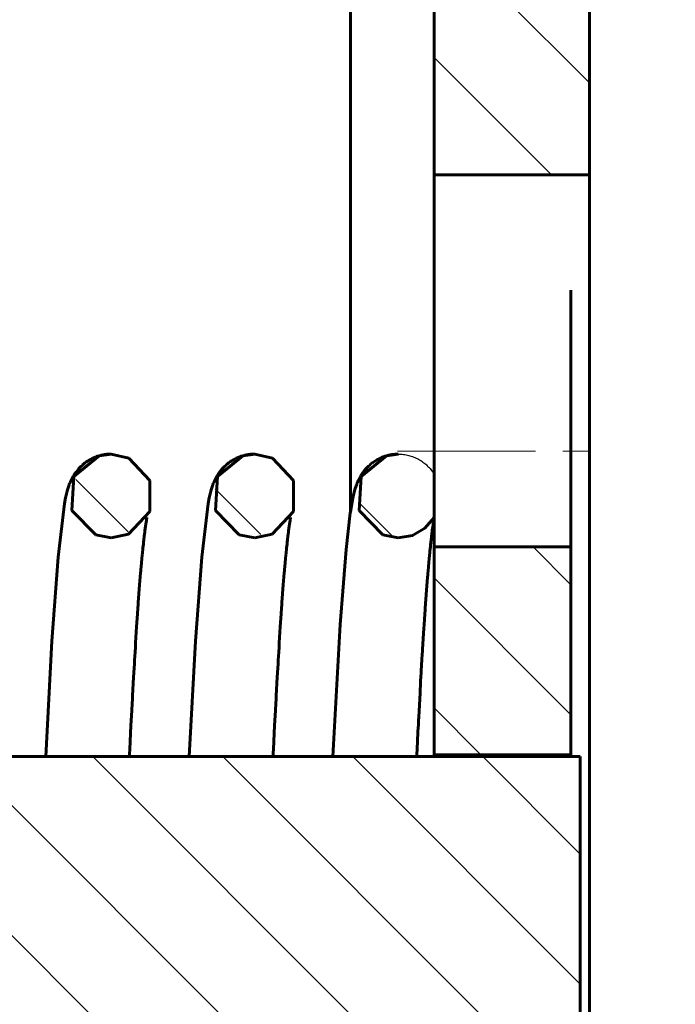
# Model space of a CAD drawing. Header units: millimetres. Extents: x 0 to 339, y 0 to 547.
# Tile 9 of 12: x 173 to 208, y 227 to 281. Entities that reach past the tile are written whole.
import ezdxf

# ---------------------------------------------------------------- set-up
doc = ezdxf.new("R2010")
doc.units = ezdxf.units.MM
for name, pattern in [('K5LT-1', [0]), ('K5LT_AXLED', [12, 7.5, -1.5, 1.5, -1.5]), ('K5LT_BASIC', [0]), ('K5LT_THIN', [0])]:
    doc.linetypes.add(name, pattern=pattern)
doc.layers.add('Системный слой', color=7, linetype='Continuous')
doc.layers.add('Системный слой (1)', color=7, linetype='Continuous', true_color=0x6c6c6c)
doc.styles.add('KDIMTEXTSTYLE', font='GOST_AU.SHX', dxfattribs={"width": 0.96, "oblique": 15, "height": 5})
doc.dimstyles.new('KDIMSTYLE (1.00)', dxfattribs={"dimtxt": 5, "dimasz": 1, "dimexe": 2, "dimexo": 0, "dimgap": 1, "dimtad": 1, "dimtxsty": 'KDIMTEXTSTYLE', "dimsah": 1, "dimcen": 0, "dimdle": 1, "dimadec": 0, "dimazin": 0, "dimtfac": 0.667, "dimtmove": 0, "dimatfit": 3, "dimfxl": 1, "dimtvp": 1, "dimtolj": 1, "dimtzin": 0, "dimarcsym": 0})

# ---------------------------------------------------------------- blocks, each defined once
blk = doc.blocks.new('U1')
at = {"layer": 'Системный слой (1)', "color": 143, "linetype": 'K5LT_BASIC', "lineweight": 60, "true_color": 0x33acca}
for p, q in [((191.106, 255.914), (192.472, 257.041)), ((192.472, 257.041), (193.124, 257.137)), ((190.991, 254.066), (191.106, 255.914)), ((192.289, 252.745), (190.991, 254.066)), ((195.078, 253.693), (194.569, 253.103)), ((193.124, 252.587), (192.289, 252.745)), ((193.892, 252.72), (193.124, 252.587)), ((194.569, 253.103), (193.892, 252.72))]:
    blk.add_line(p, q, dxfattribs=at)
blk = doc.blocks.new('U2')
at = {"layer": 'Системный слой (1)', "color": 143, "linetype": 'K5LT_BASIC', "lineweight": 60, "true_color": 0x33acca}
for p, q in [((175.476, 255.914), (176.842, 257.041)), ((176.842, 257.041), (177.494, 257.137)), ((177.494, 257.137), (178.464, 256.92)), ((178.464, 256.92), (179.612, 255.696)), ((175.361, 254.066), (175.476, 255.914)), ((179.612, 255.696), (179.607, 254.013)), ((176.659, 252.745), (175.361, 254.066)), ((179.607, 254.013), (178.441, 252.792)), ((177.494, 252.587), (176.659, 252.745)), ((178.441, 252.792), (177.494, 252.587))]:
    blk.add_line(p, q, dxfattribs=at)
blk = doc.blocks.new('U5')
at = {"layer": 'Системный слой (1)', "color": 143, "linetype": 'K5LT_BASIC', "lineweight": 60, "true_color": 0x33acca}
for p, q in [((183.291, 255.914), (184.657, 257.041)), ((184.657, 257.041), (185.309, 257.137)), ((185.309, 257.137), (186.279, 256.92)), ((186.279, 256.92), (187.427, 255.696)), ((183.176, 254.066), (183.291, 255.914)), ((187.427, 255.696), (187.422, 254.013)), ((184.474, 252.745), (183.176, 254.066)), ((187.422, 254.013), (186.256, 252.792)), ((185.309, 252.587), (184.474, 252.745)), ((186.256, 252.792), (185.309, 252.587))]:
    blk.add_line(p, q, dxfattribs=at)
blk = doc.blocks.new('U10')
at = {"layer": 'Системный слой (1)', "color": 143, "linetype": 'K5LT_BASIC', "lineweight": 60, "true_color": 0x33acca}
for p, q in [((195.068, 256.046), (195.068, 288.528)), ((195.068, 240.695), (195.068, 253.636))]:
    blk.add_line(p, q, dxfattribs=at)
blk = doc.blocks.new('U12')
at = {"layer": 'Системный слой (1)', "color": 143, "linetype": 'K5LT_BASIC', "lineweight": 60, "true_color": 0x33acca}
blk.add_line((190.518, 254.003), (190.518, 288.528), dxfattribs=at)
blk = doc.blocks.new('U13')
at = {"layer": 'Системный слой (1)', "color": 143, "linetype": 'K5LT_BASIC', "lineweight": 60, "true_color": 0x33acca}
for p, q in [((202.518, 240.695), (202.518, 240.795)), ((202.518, 210.262), (202.518, 210.362))]:
    blk.add_line(p, q, dxfattribs=at)
blk = doc.blocks.new('U14')
at = {"layer": 'Системный слой (1)', "color": 143, "linetype": 'K5LT_BASIC', "lineweight": 60, "true_color": 0x33acca}
for p, q in [((195.078, 240.695), (195.078, 240.795)), ((195.078, 210.262), (195.078, 210.362))]:
    blk.add_line(p, q, dxfattribs=at)
blk = doc.blocks.new('U15')
at = {"layer": 'Системный слой (1)', "color": 143, "linetype": 'K5LT_BASIC', "lineweight": 60, "true_color": 0x33acca}
for p, q in [((179.372, 253.224), (179.353, 253.084)), ((179.405, 253.441), (179.372, 253.224)), ((179.421, 253.535), (179.405, 253.441)), ((179.428, 253.578), (179.421, 253.535)), ((179.431, 253.599), (179.428, 253.578)), ((179.433, 253.609), (179.431, 253.599)), ((179.434, 253.613), (179.433, 253.609)), ((179.436, 253.624), (179.434, 253.613)), ((179.437, 253.631), (179.436, 253.624)), ((179.438, 253.636), (179.437, 253.631)), ((179.439, 253.64), (179.438, 253.636)), ((179.44, 253.645), (179.439, 253.642)), ((179.439, 253.642), (179.439, 253.64)), ((179.441, 253.65), (179.44, 253.647)), ((179.44, 253.647), (179.44, 253.645)), ((179.442, 253.658), (179.441, 253.65)), ((179.444, 253.671), (179.442, 253.658)), ((179.449, 253.694), (179.444, 253.671)), ((179.301, 252.678), (179.278, 252.475)), ((179.328, 252.896), (179.301, 252.678)), ((179.342, 252.999), (179.328, 252.896)), ((179.348, 253.048), (179.342, 252.999)), ((179.351, 253.072), (179.348, 253.048)), ((179.353, 253.084), (179.351, 253.072)), ((179.254, 252.26), (179.229, 252.018)), ((179.267, 252.376), (179.254, 252.26)), ((179.273, 252.433), (179.267, 252.376)), ((179.276, 252.461), (179.273, 252.433)), ((179.278, 252.475), (179.276, 252.461)), ((179.189, 251.621), (179.176, 251.485)), ((179.196, 251.687), (179.189, 251.621)), ((179.199, 251.721), (179.196, 251.687)), ((179.2, 251.737), (179.199, 251.721)), ((179.229, 252.018), (179.2, 251.737)), ((179.15, 251.203), (179.121, 250.871)), ((179.176, 251.485), (179.15, 251.203)), ((179.105, 250.687), (179.087, 250.471)), ((179.114, 250.793), (179.105, 250.687)), ((179.119, 250.845), (179.114, 250.793)), ((179.121, 250.871), (179.119, 250.845)), ((179.052, 250.023), (178.98, 249.072)), ((179.087, 250.471), (179.052, 250.023)), ((178.971, 248.949), (178.96, 248.783)), ((178.977, 249.031), (178.971, 248.949)), ((178.98, 249.072), (178.977, 249.031)), ((178.936, 248.445), (178.889, 247.743)), ((178.96, 248.783), (178.936, 248.445)), ((178.889, 247.743), (178.834, 246.879)), ((178.828, 246.778), (178.819, 246.643)), ((178.832, 246.846), (178.828, 246.778)), ((178.834, 246.879), (178.832, 246.846)), ((178.802, 246.369), (178.777, 245.94)), ((178.819, 246.643), (178.802, 246.369)), ((178.764, 245.733), (178.75, 245.494)), ((178.772, 245.852), (178.764, 245.733)), ((178.775, 245.911), (178.772, 245.852)), ((178.777, 245.94), (178.775, 245.911)), ((178.75, 245.494), (178.722, 245.007)), ((178.722, 245.007), (178.666, 244.003)), ((178.644, 243.598), (178.623, 243.196)), ((178.655, 243.797), (178.644, 243.598)), ((178.66, 243.896), (178.655, 243.797)), ((178.663, 243.945), (178.66, 243.896)), ((178.666, 244.003), (178.663, 243.945)), ((178.623, 243.196), (178.58, 242.376)), ((178.58, 242.376), (178.514, 241.087)), ((178.505, 240.916), (178.503, 240.877)), ((178.506, 240.942), (178.505, 240.916)), ((178.507, 240.959), (178.506, 240.942)), ((178.509, 240.99), (178.507, 240.959)), ((178.51, 241.004), (178.509, 240.99)), ((178.511, 241.031), (178.51, 241.004)), ((178.514, 241.087), (178.511, 241.031)), ((178.496, 240.729), (178.494, 240.695)), ((178.5, 240.818), (178.496, 240.729)), ((178.503, 240.877), (178.5, 240.818))]:
    blk.add_line(p, q, dxfattribs=at)
blk = doc.blocks.new('U16')
at = {"layer": 'Системный слой (1)', "color": 143, "linetype": 'K5LT_BASIC', "lineweight": 60, "true_color": 0x33acca}
for p, q in [((187.187, 253.224), (187.168, 253.084)), ((187.22, 253.441), (187.187, 253.224)), ((187.236, 253.535), (187.22, 253.441)), ((187.243, 253.578), (187.236, 253.535)), ((187.246, 253.599), (187.243, 253.578)), ((187.248, 253.609), (187.246, 253.599)), ((187.249, 253.613), (187.248, 253.609)), ((187.251, 253.624), (187.249, 253.613)), ((187.252, 253.631), (187.251, 253.624)), ((187.253, 253.636), (187.252, 253.631)), ((187.254, 253.64), (187.253, 253.636)), ((187.255, 253.645), (187.254, 253.642)), ((187.254, 253.642), (187.254, 253.64)), ((187.256, 253.65), (187.255, 253.647)), ((187.255, 253.647), (187.255, 253.645)), ((187.257, 253.658), (187.256, 253.65)), ((187.259, 253.671), (187.257, 253.658)), ((187.264, 253.694), (187.259, 253.671)), ((187.116, 252.678), (187.093, 252.475)), ((187.143, 252.896), (187.116, 252.678)), ((187.157, 252.999), (187.143, 252.896)), ((187.163, 253.048), (187.157, 252.999)), ((187.166, 253.072), (187.163, 253.048)), ((187.168, 253.084), (187.166, 253.072)), ((187.069, 252.26), (187.044, 252.018)), ((187.082, 252.376), (187.069, 252.26)), ((187.088, 252.433), (187.082, 252.376)), ((187.091, 252.461), (187.088, 252.433)), ((187.093, 252.475), (187.091, 252.461)), ((187.004, 251.621), (186.991, 251.485)), ((187.011, 251.687), (187.004, 251.621)), ((187.014, 251.721), (187.011, 251.687)), ((187.015, 251.737), (187.014, 251.721)), ((187.044, 252.018), (187.015, 251.737)), ((186.965, 251.203), (186.936, 250.871)), ((186.991, 251.485), (186.965, 251.203)), ((186.92, 250.687), (186.902, 250.471)), ((186.929, 250.793), (186.92, 250.687)), ((186.934, 250.845), (186.929, 250.793)), ((186.936, 250.871), (186.934, 250.845)), ((186.867, 250.023), (186.795, 249.072)), ((186.902, 250.471), (186.867, 250.023)), ((186.786, 248.949), (186.775, 248.783)), ((186.792, 249.031), (186.786, 248.949)), ((186.795, 249.072), (186.792, 249.031)), ((186.751, 248.445), (186.704, 247.743)), ((186.775, 248.783), (186.751, 248.445)), ((186.704, 247.743), (186.649, 246.879)), ((186.643, 246.778), (186.634, 246.643)), ((186.647, 246.846), (186.643, 246.778)), ((186.649, 246.879), (186.647, 246.846)), ((186.617, 246.369), (186.592, 245.94)), ((186.634, 246.643), (186.617, 246.369)), ((186.579, 245.733), (186.565, 245.494)), ((186.587, 245.852), (186.579, 245.733)), ((186.59, 245.911), (186.587, 245.852)), ((186.592, 245.94), (186.59, 245.911)), ((186.565, 245.494), (186.537, 245.007)), ((186.537, 245.007), (186.481, 244.003)), ((186.459, 243.598), (186.438, 243.196)), ((186.47, 243.797), (186.459, 243.598)), ((186.475, 243.896), (186.47, 243.797)), ((186.478, 243.945), (186.475, 243.896)), ((186.481, 244.003), (186.478, 243.945)), ((186.438, 243.196), (186.395, 242.376)), ((186.395, 242.376), (186.329, 241.087)), ((186.32, 240.916), (186.318, 240.877)), ((186.321, 240.942), (186.32, 240.916)), ((186.322, 240.959), (186.321, 240.942)), ((186.324, 240.99), (186.322, 240.959)), ((186.325, 241.004), (186.324, 240.99)), ((186.326, 241.031), (186.325, 241.004)), ((186.329, 241.087), (186.326, 241.031)), ((186.311, 240.729), (186.309, 240.695)), ((186.315, 240.818), (186.311, 240.729)), ((186.318, 240.877), (186.315, 240.818))]:
    blk.add_line(p, q, dxfattribs=at)
blk = doc.blocks.new('U18')
at = {"layer": 'Системный слой (1)', "color": 143, "linetype": 'K5LT_BASIC', "lineweight": 60, "true_color": 0x33acca}
for p, q in [((195.012, 253.29), (194.995, 253.174)), ((195.02, 253.343), (195.012, 253.29)), ((195.024, 253.369), (195.02, 253.343)), ((195.026, 253.382), (195.024, 253.369)), ((195.027, 253.388), (195.026, 253.382)), ((195.031, 253.414), (195.027, 253.388)), ((195.043, 253.489), (195.031, 253.414)), ((195.051, 253.538), (195.043, 253.489)), ((195.06, 253.587), (195.051, 253.538)), ((195.064, 253.612), (195.06, 253.587)), ((195.069, 253.642), (195.064, 253.612)), ((195.072, 253.66), (195.069, 253.642)), ((195.074, 253.671), (195.072, 253.66)), ((195.076, 253.678), (195.074, 253.671)), ((195.077, 253.683), (195.076, 253.678)), ((195.078, 253.69), (195.077, 253.686)), ((195.077, 253.686), (195.077, 253.683)), ((194.95, 252.829), (194.927, 252.643)), ((194.961, 252.917), (194.95, 252.829)), ((194.966, 252.96), (194.961, 252.917)), ((194.969, 252.981), (194.966, 252.96)), ((194.971, 252.992), (194.969, 252.981)), ((194.972, 252.999), (194.971, 252.992)), ((194.995, 253.174), (194.972, 252.999)), ((194.881, 252.233), (194.868, 252.109)), ((194.888, 252.294), (194.881, 252.233)), ((194.891, 252.324), (194.888, 252.294)), ((194.893, 252.339), (194.891, 252.324)), ((194.927, 252.643), (194.893, 252.339)), ((194.842, 251.851), (194.813, 251.551)), ((194.868, 252.109), (194.842, 251.851)), ((194.788, 251.283), (194.761, 250.983)), ((194.801, 251.427), (194.788, 251.283)), ((194.808, 251.499), (194.801, 251.427)), ((194.811, 251.534), (194.808, 251.499)), ((194.813, 251.551), (194.811, 251.534)), ((194.724, 250.547), (194.715, 250.437)), ((194.728, 250.602), (194.724, 250.547)), ((194.731, 250.629), (194.728, 250.602)), ((194.761, 250.983), (194.731, 250.629)), ((194.696, 250.211), (194.66, 249.742)), ((194.715, 250.437), (194.696, 250.211)), ((194.66, 249.742), (194.588, 248.767)), ((194.568, 248.47), (194.544, 248.122)), ((194.58, 248.641), (194.568, 248.47)), ((194.586, 248.725), (194.58, 248.641)), ((194.588, 248.767), (194.586, 248.725)), ((194.544, 248.122), (194.497, 247.402)), ((194.497, 247.402), (194.442, 246.52)), ((194.426, 246.263), (194.408, 245.965)), ((194.435, 246.41), (194.426, 246.263)), ((194.439, 246.484), (194.435, 246.41)), ((194.442, 246.52), (194.439, 246.484)), ((194.408, 245.965), (194.372, 245.356)), ((194.364, 245.215), (194.356, 245.065)), ((194.369, 245.29), (194.364, 245.215)), ((194.371, 245.328), (194.369, 245.29)), ((194.372, 245.356), (194.371, 245.328)), ((194.338, 244.76), (194.304, 244.14)), ((194.356, 245.065), (194.338, 244.76)), ((194.304, 244.14), (194.235, 242.856)), ((194.223, 242.636), (194.213, 242.442)), ((194.228, 242.733), (194.223, 242.636)), ((194.231, 242.782), (194.228, 242.733)), ((194.235, 242.856), (194.231, 242.782)), ((194.193, 242.048), (194.164, 241.492)), ((194.213, 242.442), (194.193, 242.048)), ((194.164, 241.492), (194.129, 240.794)), ((194.129, 240.794), (194.124, 240.695))]:
    blk.add_line(p, q, dxfattribs=at)
blk = doc.blocks.new('U20')
at = {"layer": 'Системный слой (1)', "color": 143, "linetype": 'K5LT_BASIC', "lineweight": 60, "true_color": 0x33acca}
for p, q in [((184.308, 256.91), (184.4, 256.952)), ((184.4, 256.952), (184.494, 256.989)), ((184.494, 256.989), (184.499, 256.991)), ((184.499, 256.991), (184.511, 256.996)), ((184.511, 256.996), (184.534, 257.004)), ((184.534, 257.004), (184.581, 257.02)), ((184.581, 257.02), (184.677, 257.049)), ((184.677, 257.049), (184.77, 257.073)), ((184.77, 257.073), (184.776, 257.075)), ((184.776, 257.075), (184.788, 257.077)), ((184.788, 257.077), (184.811, 257.083)), ((184.811, 257.083), (184.859, 257.093)), ((184.859, 257.093), (184.955, 257.11)), ((184.955, 257.11), (185.053, 257.122)), ((185.053, 257.122), (185.059, 257.123)), ((185.059, 257.123), (185.07, 257.124)), ((185.07, 257.124), (185.094, 257.127)), ((185.094, 257.127), (185.14, 257.13)), ((185.14, 257.13), (185.232, 257.135)), ((185.232, 257.135), (185.309, 257.137)), ((183.584, 256.377), (183.666, 256.462)), ((183.666, 256.462), (183.732, 256.524)), ((183.732, 256.524), (183.737, 256.529)), ((183.737, 256.529), (183.747, 256.538)), ((183.747, 256.538), (183.767, 256.555)), ((183.767, 256.555), (183.807, 256.59)), ((183.807, 256.59), (183.893, 256.658)), ((183.893, 256.658), (183.972, 256.716)), ((183.972, 256.716), (183.978, 256.719)), ((183.978, 256.719), (183.988, 256.727)), ((183.988, 256.727), (184.009, 256.741)), ((184.009, 256.741), (184.053, 256.769)), ((184.053, 256.769), (184.142, 256.824)), ((184.142, 256.824), (184.224, 256.869)), ((184.224, 256.869), (184.23, 256.872)), ((184.23, 256.872), (184.241, 256.877)), ((184.241, 256.877), (184.263, 256.888)), ((184.263, 256.888), (184.308, 256.91)), ((183.152, 255.739), (183.242, 255.91)), ((183.242, 255.91), (183.245, 255.916)), ((183.245, 255.916), (183.252, 255.928)), ((183.252, 255.928), (183.266, 255.952)), ((183.266, 255.952), (183.296, 256.001)), ((183.296, 256.001), (183.317, 256.033)), ((183.317, 256.033), (183.319, 256.037)), ((183.319, 256.037), (183.325, 256.045)), ((183.325, 256.045), (183.335, 256.061)), ((183.335, 256.061), (183.357, 256.093)), ((183.357, 256.093), (183.404, 256.16)), ((183.404, 256.16), (183.514, 256.298)), ((183.514, 256.298), (183.518, 256.304)), ((183.518, 256.304), (183.527, 256.314)), ((183.527, 256.314), (183.546, 256.335)), ((183.546, 256.335), (183.584, 256.377)), ((182.946, 255.196), (183.015, 255.407)), ((183.015, 255.407), (183.04, 255.477)), ((183.04, 255.477), (183.057, 255.522)), ((183.057, 255.522), (183.06, 255.529)), ((183.06, 255.529), (183.065, 255.542)), ((183.065, 255.542), (183.076, 255.568)), ((183.076, 255.568), (183.098, 255.622)), ((183.098, 255.622), (183.152, 255.739)), ((182.838, 254.763), (182.926, 255.124)), ((182.926, 255.124), (182.946, 255.196)), ((182.426, 251.526), (182.776, 254.45)), ((182.776, 254.45), (182.838, 254.763)), ((182.095, 246.959), (182.426, 251.526)), ((181.754, 240.695), (182.095, 246.959))]:
    blk.add_line(p, q, dxfattribs=at)
blk = doc.blocks.new('U22')
at = {"layer": 'Системный слой (1)', "color": 143, "linetype": 'K5LT_BASIC', "lineweight": 60, "true_color": 0x33acca}
for p, q in [((176.493, 256.91), (176.585, 256.952)), ((176.585, 256.952), (176.679, 256.989)), ((176.679, 256.989), (176.684, 256.991)), ((176.684, 256.991), (176.696, 256.996)), ((176.696, 256.996), (176.719, 257.004)), ((176.719, 257.004), (176.766, 257.02)), ((176.766, 257.02), (176.862, 257.049)), ((176.862, 257.049), (176.955, 257.073)), ((176.955, 257.073), (176.961, 257.075)), ((176.961, 257.075), (176.973, 257.077)), ((176.973, 257.077), (176.996, 257.083)), ((176.996, 257.083), (177.044, 257.093)), ((177.044, 257.093), (177.14, 257.11)), ((177.14, 257.11), (177.238, 257.122)), ((177.238, 257.122), (177.244, 257.123)), ((177.244, 257.123), (177.255, 257.124)), ((177.255, 257.124), (177.279, 257.127)), ((177.279, 257.127), (177.325, 257.13)), ((177.325, 257.13), (177.417, 257.135)), ((177.417, 257.135), (177.494, 257.137)), ((175.769, 256.377), (175.851, 256.462)), ((175.851, 256.462), (175.917, 256.524)), ((175.917, 256.524), (175.922, 256.529)), ((175.922, 256.529), (175.932, 256.538)), ((175.932, 256.538), (175.952, 256.555)), ((175.952, 256.555), (175.992, 256.59)), ((175.992, 256.59), (176.078, 256.658)), ((176.078, 256.658), (176.157, 256.716)), ((176.157, 256.716), (176.163, 256.719)), ((176.163, 256.719), (176.173, 256.727)), ((176.173, 256.727), (176.194, 256.741)), ((176.194, 256.741), (176.238, 256.769)), ((176.238, 256.769), (176.327, 256.824)), ((176.327, 256.824), (176.409, 256.869)), ((176.409, 256.869), (176.415, 256.872)), ((176.415, 256.872), (176.426, 256.877)), ((176.426, 256.877), (176.448, 256.888)), ((176.448, 256.888), (176.493, 256.91)), ((175.337, 255.739), (175.427, 255.91)), ((175.427, 255.91), (175.43, 255.916)), ((175.43, 255.916), (175.437, 255.928)), ((175.437, 255.928), (175.451, 255.952)), ((175.451, 255.952), (175.481, 256.001)), ((175.481, 256.001), (175.502, 256.033)), ((175.502, 256.033), (175.504, 256.037)), ((175.504, 256.037), (175.51, 256.045)), ((175.51, 256.045), (175.52, 256.061)), ((175.52, 256.061), (175.542, 256.093)), ((175.542, 256.093), (175.589, 256.16)), ((175.589, 256.16), (175.699, 256.298)), ((175.699, 256.298), (175.703, 256.304)), ((175.703, 256.304), (175.712, 256.314)), ((175.712, 256.314), (175.731, 256.335)), ((175.731, 256.335), (175.769, 256.377)), ((175.131, 255.196), (175.2, 255.407)), ((175.2, 255.407), (175.225, 255.477)), ((175.225, 255.477), (175.242, 255.522)), ((175.242, 255.522), (175.245, 255.529)), ((175.245, 255.529), (175.25, 255.542)), ((175.25, 255.542), (175.261, 255.568)), ((175.261, 255.568), (175.283, 255.622)), ((175.283, 255.622), (175.337, 255.739)), ((175.023, 254.763), (175.111, 255.124)), ((175.111, 255.124), (175.131, 255.196)), ((174.611, 251.526), (174.961, 254.45)), ((174.961, 254.45), (175.023, 254.763)), ((174.28, 246.959), (174.611, 251.526)), ((173.939, 240.695), (174.28, 246.959))]:
    blk.add_line(p, q, dxfattribs=at)
blk = doc.blocks.new('U23')
at = {"layer": 'Системный слой (1)', "color": 143, "linetype": 'K5LT_BASIC', "lineweight": 60, "true_color": 0x33acca}
for p, q in [((192.129, 256.913), (192.218, 256.953)), ((192.218, 256.953), (192.224, 256.956)), ((192.224, 256.956), (192.235, 256.96)), ((192.235, 256.96), (192.258, 256.97)), ((192.258, 256.97), (192.305, 256.988)), ((192.305, 256.988), (192.399, 257.021)), ((192.399, 257.021), (192.492, 257.049)), ((192.492, 257.049), (192.498, 257.051)), ((192.498, 257.051), (192.51, 257.054)), ((192.51, 257.054), (192.534, 257.06)), ((192.534, 257.06), (192.581, 257.072)), ((192.581, 257.072), (192.677, 257.093)), ((192.677, 257.093), (192.773, 257.11)), ((192.773, 257.11), (192.779, 257.111)), ((192.779, 257.111), (192.791, 257.113)), ((192.791, 257.113), (192.815, 257.116)), ((192.815, 257.116), (192.863, 257.122)), ((192.863, 257.122), (192.96, 257.131)), ((192.96, 257.131), (193.057, 257.136)), ((193.057, 257.136), (193.061, 257.136)), ((193.061, 257.136), (193.068, 257.136)), ((193.068, 257.136), (193.084, 257.136)), ((193.084, 257.136), (193.115, 257.137)), ((193.115, 257.137), (193.124, 257.137)), ((191.394, 256.372), (191.475, 256.456)), ((191.475, 256.456), (191.48, 256.461)), ((191.48, 256.461), (191.489, 256.47)), ((191.489, 256.47), (191.509, 256.488)), ((191.509, 256.488), (191.548, 256.525)), ((191.548, 256.525), (191.633, 256.599)), ((191.633, 256.599), (191.708, 256.658)), ((191.708, 256.658), (191.713, 256.662)), ((191.713, 256.662), (191.723, 256.669)), ((191.723, 256.669), (191.744, 256.685)), ((191.744, 256.685), (191.786, 256.715)), ((191.786, 256.715), (191.875, 256.774)), ((191.875, 256.774), (191.955, 256.822)), ((191.955, 256.822), (191.961, 256.825)), ((191.961, 256.825), (191.971, 256.832)), ((191.971, 256.832), (191.993, 256.844)), ((191.993, 256.844), (192.037, 256.868)), ((192.037, 256.868), (192.129, 256.913)), ((190.956, 255.717), (191.042, 255.883)), ((191.042, 255.883), (191.045, 255.889)), ((191.045, 255.889), (191.051, 255.9)), ((191.051, 255.9), (191.064, 255.923)), ((191.064, 255.923), (191.092, 255.969)), ((191.092, 255.969), (191.104, 255.989)), ((191.104, 255.989), (191.106, 255.992)), ((191.106, 255.992), (191.11, 255.999)), ((191.11, 255.999), (191.119, 256.013)), ((191.119, 256.013), (191.137, 256.041)), ((191.137, 256.041), (191.175, 256.098)), ((191.175, 256.098), (191.262, 256.216)), ((191.262, 256.216), (191.266, 256.221)), ((191.266, 256.221), (191.274, 256.231)), ((191.274, 256.231), (191.29, 256.251)), ((191.29, 256.251), (191.323, 256.291)), ((191.323, 256.291), (191.394, 256.372)), ((190.763, 255.203), (190.831, 255.412)), ((190.831, 255.412), (190.858, 255.485)), ((190.858, 255.485), (190.865, 255.505)), ((190.865, 255.505), (190.868, 255.511)), ((190.868, 255.511), (190.873, 255.524)), ((190.873, 255.524), (190.883, 255.549)), ((190.883, 255.549), (190.905, 255.603)), ((190.905, 255.603), (190.956, 255.717)), ((190.65, 254.747), (190.705, 254.988)), ((190.705, 254.988), (190.742, 255.128)), ((190.742, 255.128), (190.763, 255.203)), ((190.516, 253.989), (190.65, 254.747)), ((190.281, 251.959), (190.51, 253.95)), ((190.51, 253.95), (190.516, 253.989)), ((189.968, 247.877), (190.281, 251.959)), ((189.569, 240.695), (189.968, 247.877))]:
    blk.add_line(p, q, dxfattribs=at)
blk = doc.blocks.new('U25')
at = {"layer": 'Системный слой (1)', "color": 143, "linetype": 'K5LT_BASIC', "lineweight": 60, "true_color": 0x33acca}
for p, q in [((195.078, 256.03), (195.078, 266.05)), ((195.078, 252.096), (195.078, 253.69))]:
    blk.add_line(p, q, dxfattribs=at)
blk = doc.blocks.new('KDIMARROW_01')
at = {"layer": 'Системный слой'}
blk.add_hatch(color=0, dxfattribs=at).paths.add_polyline_path([(-5, -0.658), (0, 0), (-5, 0.658), (-4.5, 0)])
at = {"layer": 'Системный слой', "color": 0, "linetype": 'K5LT_THIN', "lineweight": 18}
for p, q in [((-4.5, 0), (-5, 0.658)), ((-5, 0.658), (0, 0)), ((0, 0), (-5, -0.658)), ((-5, -0.658), (-4.5, 0))]:
    blk.add_line(p, q, dxfattribs=at)
at = {"layer": 'Системный слой (1)', "color": 0, "linetype": 'K5LT_THIN', "lineweight": 18}
blk.add_line((135.518, 225.528), (134.518, 225.528), dxfattribs=at)
blk = doc.blocks.new('D2')
at = {"layer": 'Defpoints', "color": 0}
for p in [(135.518, 321.821), (135.518, 168.678), (203.518, 155.896)]:
    blk.add_point(p, dxfattribs=at)
at = {"layer": 'Системный слой (1)', "color": 0, "lineweight": -2}
for p, q in [((135.518, 168.678), (135.518, 323.821)), ((203.518, 155.896), (203.518, 323.821)), ((202.518, 321.821), (136.518, 321.821))]:
    blk.add_line(p, q, dxfattribs=at)
blk.add_blockref('KDIMARROW_01', (203.518, 321.821), dxfattribs=at)
at = {"layer": 'Системный слой (1)', "color": 0, "lineweight": -2, "rotation": 180}
blk.add_blockref('KDIMARROW_01', (135.518, 321.821), dxfattribs=at)
at = {"layer": 'Системный слой (1)', "color": 7, "insert": (169.518, 325.321), "char_height": 5, "attachment_point": 5, "style": 'KDIMTEXTSTYLE'}
blk.add_mtext('\\A1;\\H5.0;\\W0.960;\\Q15;68{\\H3.335000;%%p2}', dxfattribs=at)

msp = doc.modelspace()

# ---------------------------------------------------------------- hatches: boundary and pattern name
at = {"layer": 'Системный слой (1)'}
h = msp.add_hatch(dxfattribs=at)
h.set_pattern_fill('', angle=-45, style=0, pattern_type=0)
h.set_pattern_definition([(-45, (0, 0), (3.535534, 3.535534), [])])
h.paths.add_polyline_path([(203.518, 178.738), (202.518, 178.738), (202.518, 210.262), (195.078, 210.262), (195.078, 160.538), (203.518, 160.538)])
h.paths.add_polyline_path([(195.078, 272.318), (203.518, 272.318), (203.518, 290.518), (195.078, 290.518)])
h.paths.add_polyline_path([(195.078, 252.096), (195.078, 240.795), (202.518, 240.795), (202.518, 252.096)])
h.paths.add_polyline_path([(195.078, 256.03), (194.569, 256.62), (193.892, 257.003), (193.124, 257.137), (191.558, 256.513), (190.851, 254.993), (191.375, 253.406), (192.847, 252.603), (194.467, 253.024), (195.078, 253.693)])
h.paths.add_polyline_path([(189.217, 193.92), (190.775, 194.537), (191.489, 196.053), (190.973, 197.643), (189.504, 198.452), (187.882, 198.038), (186.98, 196.623), (187.29, 194.983), (188.643, 193.993)])
h.paths.add_polyline_path([(185.309, 257.137), (183.751, 256.52), (183.037, 255.003), (183.56, 253.406), (185.032, 252.603), (186.652, 253.024), (187.547, 254.442), (187.23, 256.083), (185.873, 257.066)])
h.paths.add_polyline_path([(181.402, 193.92), (182.96, 194.537), (183.674, 196.053), (183.158, 197.643), (181.689, 198.452), (180.067, 198.038), (179.165, 196.623), (179.475, 194.983), (180.828, 193.993)])
h.paths.add_polyline_path([(177.494, 257.137), (175.936, 256.52), (175.222, 255.003), (175.745, 253.406), (177.217, 252.603), (178.837, 253.024), (179.732, 254.442), (179.415, 256.083), (178.058, 257.066)])
h.paths.add_polyline_path([(173.587, 193.92), (175.145, 194.537), (175.859, 196.053), (175.343, 197.643), (173.874, 198.452), (172.252, 198.038), (171.35, 196.623), (171.66, 194.983), (173.013, 193.993)])
h.paths.add_polyline_path([(169.679, 257.137), (168.121, 256.52), (167.407, 255.003), (167.93, 253.406), (169.402, 252.603), (171.022, 253.024), (171.917, 254.442), (171.6, 256.083), (170.243, 257.066)])
h.paths.add_polyline_path([(165.772, 193.92), (167.33, 194.537), (168.044, 196.053), (167.528, 197.643), (166.059, 198.452), (164.437, 198.038), (163.535, 196.623), (163.845, 194.983), (165.198, 193.993)])
h.paths.add_polyline_path([(161.864, 257.137), (160.306, 256.52), (159.592, 255.003), (160.115, 253.406), (161.587, 252.603), (163.207, 253.024), (164.102, 254.442), (163.785, 256.083), (162.428, 257.066)])
h.paths.add_polyline_path([(157.957, 193.92), (159.296, 194.355), (160.221, 195.958), (159.759, 197.585), (158.245, 198.452), (156.622, 198.038), (156.003, 197.364), (156.003, 210.362), (203.018, 210.362), (203.018, 240.695), (156.003, 240.695), (156.003, 280.128), (146.903, 280.128), (146.903, 255.862), (147.903, 254.862), (147.903, 196.195), (146.903, 195.195), (146.903, 170.928), (156.003, 170.928), (156.003, 195.027), (156.512, 194.437), (157.189, 194.053)])

# ---------------------------------------------------------------- linework, layer by layer
at = {"layer": 'Системный слой (1)', "color": 143, "linetype": 'K5LT_BASIC', "lineweight": 60, "true_color": 0x33acca}
for p, q in [((195.078, 272.318), (195.078, 290.518)), ((203.518, 290.518), (203.518, 272.318)), ((203.518, 272.318), (195.078, 272.318)), ((195.078, 266.05), (195.078, 272.318)), ((203.518, 178.738), (203.518, 272.318)), ((202.518, 252.096), (202.518, 266.05)), ((195.078, 253.693), (195.078, 256.03)), ((195.078, 253.69), (195.078, 253.693)), ((195.078, 240.795), (195.078, 252.096)), ((195.078, 252.096), (202.518, 252.096)), ((202.518, 252.096), (202.518, 240.795)), ((156.003, 240.695), (203.018, 240.695)), ((202.518, 240.795), (195.078, 240.795)), ((203.018, 240.695), (203.018, 210.362))]:
    msp.add_line(p, q, dxfattribs=at)
at = {"layer": 'Системный слой (1)', "color": 30, "linetype": 'K5LT_AXLED', "lineweight": 18, "true_color": 0xff8000}
msp.add_line((193.078, 257.293), (204.518, 257.293), dxfattribs=at)
at = {"layer": 'Системный слой (1)', "color": 7, "linetype": 'K5LT-1'}
msp.add_open_spline([(193.124, 257.137), (193.22, 257.137), (193.363, 257.128), (193.551, 257.098), (193.69, 257.067), (193.873, 257.014), (194.094, 256.926), (194.345, 256.789), (194.559, 256.634), (194.739, 256.471), (194.913, 256.278), (195.02, 256.126), (195.078, 256.03)], degree=3, knots=[0, 0, 0, 0, 1.021228, 1.528942, 2.035652, 2.546376, 3.563404, 4.580146, 5.596342, 6.385658, 7.174974, 8.373627, 8.373627, 8.373627, 8.373627], dxfattribs=at)

# ---------------------------------------------------------------- block references
at = {"layer": 'Системный слой (1)'}
for name in ['U12', 'U10', 'U25', 'U22', 'U2', 'U20', 'U5', 'U23', 'U1', 'U15', 'U16', 'U18', 'U14', 'U13']:
    msp.add_blockref(name, (0, 0), dxfattribs=at)

# ---------------------------------------------------------------- dimensions: what is measured, and where the dimension line sits
at = {"layer": 'Системный слой (1)', "color": 7}
dim = msp.add_linear_dim(base=(135.518, 321.821), p1=(203.518, 155.896), p2=(135.518, 168.678), dimstyle='KDIMSTYLE (1.00)', override={"dimexo": 0, "dimpost": '\\H5.0;\\W0.960;\\Q15;<>', "dimblk1": 'KDIMARROW_01', "dimblk2": 'KDIMARROW_01', "dimse1": 0, "dimse2": 0, "dimclrt": 7, "dimtol": 1, "dimtp": 2, "dimtm": 2, "dimtdec": 0, "dimtolj": 1}, dxfattribs=at)
dim.commit()
dim.dimension.update_dxf_attribs({"geometry": 'D2', "text_midpoint": (169.518, 321.821), "dimtype": 160})

doc.saveas('drawing.dxf')
